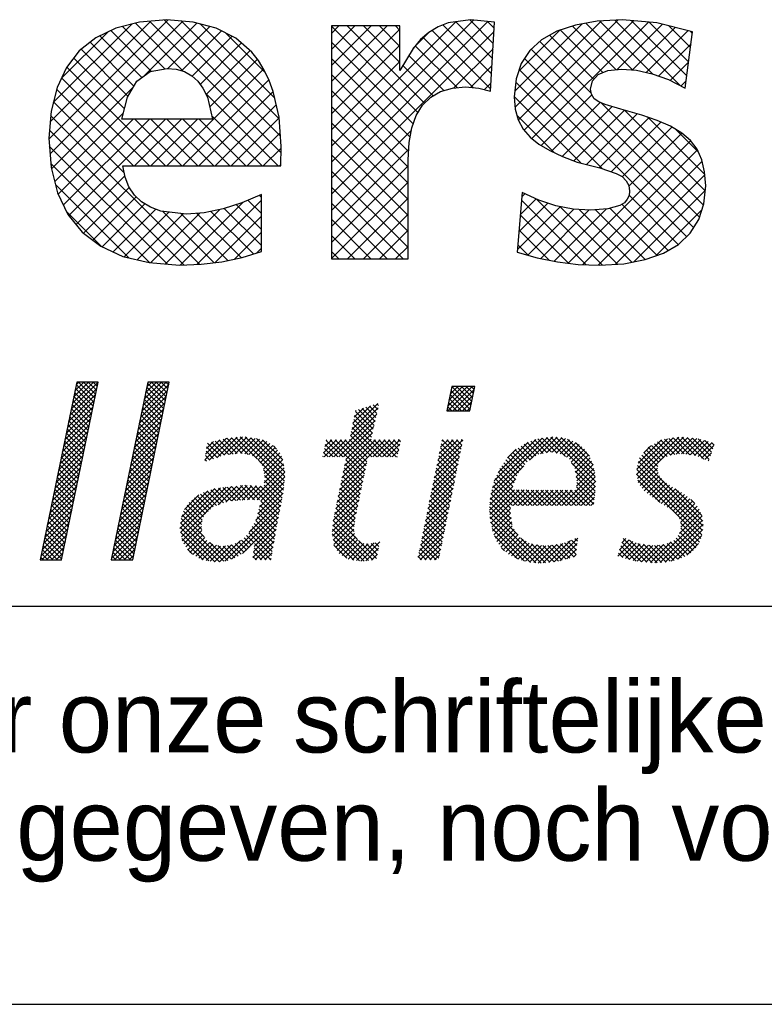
# Model space of a CAD drawing. Extents: x -940 to 22840, y -452 to 16368.
# Tile 30 of 50: x 20100 to 20474, y -452 to 42. Entities that reach past the tile are written whole.
import ezdxf

# ---------------------------------------------------------------- set-up
doc = ezdxf.new("R2010")
doc.units = 0
doc.header["$LTSCALE"] = 20
doc.layers.get('0').update_dxf_attribs({"linetype": 'CONTINUOUS'})
for name, color, linetype in [('00KAD025', 2, 'CONTINUOUS'), ('00KAD070', 5, 'CONTINUOUS'), ('7', 7, 'CONTINUOUS'), ('BL$2----', 7, 'CONTINUOUS'), ('BL$4----', 7, 'CONTINUOUS')]:
    doc.layers.add(name, color=color, linetype=linetype)
doc.styles.add('BURO-018', font='BUROFONT.shx', dxfattribs={"height": 36})
doc.styles.add('BURO-025', font='BUROFONT.shx', dxfattribs={"height": 50})
doc.styles.add('BURO-035', font='BUROFONT.shx', dxfattribs={"height": 70})
doc.styles.add('BURO-050', font='BUROFONT.shx', dxfattribs={"height": 100})

# ---------------------------------------------------------------- blocks, each defined once
blk = doc.blocks.new('A0-HOR')
at = {"layer": '00KAD025', "linetype": 'CONTINUOUS'}
blk.add_line((0, 0), (1189, 0), dxfattribs=at)
at = {"layer": '00KAD070', "linetype": 'CONTINUOUS'}
blk.add_line((10, 10), (1179, 10), dxfattribs=at)
blk = doc.blocks.new('*X1')
at = {"color": 0}
for p, q in [((36.668, -45.95), (39.162, -43.457)), ((36.784, -45.385), (39.278, -42.892)), ((36.9, -44.82), (38.854, -42.866)), ((37.016, -44.255), (38.405, -42.866)), ((37.132, -43.691), (37.956, -42.866)), ((38.823, -45.109), (37.178, -43.464)), ((37.248, -43.126), (37.507, -42.866)), ((38.899, -44.736), (37.255, -43.092)), ((38.976, -44.364), (37.478, -42.866)), ((39.052, -43.991), (37.927, -42.866)), ((39.129, -43.619), (38.376, -42.866)), ((39.205, -43.246), (38.825, -42.866)), ((39.281, -42.874), (39.274, -42.866)), ((43.21, -46.143), (45.704, -43.649)), ((43.326, -45.578), (45.82, -43.084)), ((43.442, -45.013), (45.59, -42.866)), ((43.558, -44.448), (45.141, -42.866)), ((43.674, -43.883), (44.691, -42.866)), ((45.354, -45.354), (43.71, -43.71)), ((45.431, -44.982), (43.786, -43.337)), ((43.79, -43.318), (44.242, -42.866)), ((45.507, -44.609), (43.863, -42.965)), ((45.584, -44.237), (44.213, -42.866)), ((45.66, -43.864), (44.662, -42.866)), ((45.737, -43.492), (45.111, -42.866)), ((45.813, -43.119), (45.56, -42.866)), ((71.641, -45.102), (73.47, -43.273)), ((71.658, -45.534), (73.919, -43.273)), ((71.755, -44.539), (73.021, -43.273)), ((71.869, -43.976), (72.572, -43.273)), ((73.711, -45.424), (71.935, -43.647)), ((71.983, -43.414), (72.123, -43.273)), ((73.787, -45.05), (72.011, -43.274)), ((72.107, -45.534), (74.09, -43.552)), ((73.862, -44.676), (72.459, -43.273)), ((73.938, -44.303), (72.908, -43.273)), ((74.013, -43.929), (73.357, -43.273)), ((74.089, -43.556), (73.806, -43.273)), ((36.436, -47.08), (38.93, -44.586)), ((36.552, -46.515), (39.046, -44.021)), ((38.593, -46.227), (36.949, -44.582)), ((38.67, -45.854), (37.025, -44.21)), ((38.746, -45.481), (37.102, -43.837)), ((43.094, -46.708), (45.588, -44.214)), ((45.201, -46.099), (43.557, -44.455)), ((45.278, -45.727), (43.633, -44.082)), ((72.924, -45.534), (71.784, -44.395)), ((73.373, -45.534), (71.86, -44.021)), ((72.556, -45.534), (73.976, -44.114)), ((36.32, -47.645), (38.814, -45.151)), ((38.44, -46.972), (36.796, -45.327)), ((38.517, -46.599), (36.872, -44.955)), ((42.862, -47.838), (45.356, -45.344)), ((42.978, -47.273), (45.472, -44.779)), ((45.048, -46.844), (43.404, -45.2)), ((45.125, -46.472), (43.48, -44.827)), ((62.639, -47.819), (65.2, -45.257)), ((62.756, -47.252), (65.167, -44.841)), ((62.874, -46.685), (64.501, -45.058)), ((62.991, -46.119), (63.835, -45.275)), ((63.109, -45.552), (63.169, -45.493)), ((64.838, -46.877), (63.383, -45.423)), ((64.92, -46.51), (63.722, -45.312)), ((65.002, -46.143), (64.06, -45.202)), ((65.084, -45.776), (64.399, -45.092)), ((65.166, -45.409), (64.738, -44.981)), ((65.248, -45.042), (65.076, -44.871)), ((71.577, -45.534), (71.558, -45.515)), ((72.026, -45.534), (71.633, -45.142)), ((72.475, -45.534), (71.709, -44.768)), ((73.005, -45.534), (73.862, -44.677)), ((73.454, -45.534), (73.748, -45.24)), ((36.088, -48.775), (38.582, -46.281)), ((36.204, -48.21), (38.698, -45.716)), ((38.211, -48.089), (36.567, -46.445)), ((38.288, -47.717), (36.643, -46.072)), ((38.364, -47.344), (36.719, -45.7)), ((42.746, -48.403), (45.24, -45.909)), ((44.819, -47.962), (43.174, -46.318)), ((44.895, -47.589), (43.251, -45.945)), ((44.972, -47.217), (43.327, -45.572)), ((61.103, -49.803), (65.071, -45.836)), ((61.552, -49.803), (64.941, -46.414)), ((64.591, -47.978), (62.947, -46.333)), ((64.673, -47.611), (63.024, -45.962)), ((64.755, -47.244), (63.101, -45.59)), ((35.972, -49.34), (38.466, -46.846)), ((38.058, -48.835), (36.414, -47.19)), ((38.135, -48.462), (36.49, -46.817)), ((42.514, -49.533), (45.008, -47.039)), ((42.63, -48.968), (45.124, -46.474)), ((44.666, -48.707), (43.022, -47.063)), ((44.742, -48.335), (43.098, -46.69)), ((62.001, -49.803), (64.812, -46.993)), ((65.518, -49.803), (62.793, -47.077)), ((65.967, -49.803), (62.87, -46.705)), ((35.741, -50.47), (38.234, -47.976)), ((35.857, -49.905), (38.35, -47.411)), ((37.905, -49.58), (36.261, -47.935)), ((37.982, -49.207), (36.337, -47.563)), ((42.282, -50.663), (44.776, -48.169)), ((42.398, -50.098), (44.892, -47.604)), ((44.437, -49.825), (42.792, -48.18)), ((44.513, -49.452), (42.869, -47.808)), ((44.59, -49.08), (42.945, -47.435)), ((49.168, -50.064), (51.158, -48.074)), ((49.237, -49.546), (50.555, -48.228)), ((49.569, -50.112), (51.655, -48.026)), ((50.257, -49.873), (52.152, -47.978)), ((51.773, -49.528), (50.49, -48.245)), ((52.166, -49.472), (50.847, -48.153)), ((50.933, -49.646), (52.648, -47.93)), ((52.632, -49.489), (51.212, -48.069)), ((51.456, -49.572), (53.055, -47.973)), ((53.159, -49.567), (51.622, -48.029)), ((51.978, -49.499), (53.445, -48.032)), ((54.036, -49.995), (52.031, -47.99)), ((56.526, -52.036), (52.441, -47.95)), ((52.462, -49.464), (53.835, -48.091)), ((52.853, -49.522), (54.225, -48.15)), ((56.563, -51.624), (52.887, -47.947)), ((53.245, -49.579), (54.574, -48.25)), ((56.556, -51.168), (53.416, -48.028)), ((56.462, -50.625), (53.945, -48.108)), ((56.368, -50.082), (54.508, -48.222)), ((60.15, -49.409), (61.357, -48.202)), ((60.205, -49.803), (61.806, -48.202)), ((60.267, -48.843), (60.908, -48.202)), ((60.383, -48.278), (60.459, -48.202)), ((61.926, -49.803), (60.386, -48.263)), ((60.654, -49.803), (62.255, -48.202)), ((63.934, -51.362), (60.774, -48.202)), ((64.012, -50.99), (61.223, -48.202)), ((64.09, -50.619), (61.672, -48.202)), ((61.737, -52.312), (65.847, -48.202)), ((61.853, -51.747), (65.398, -48.202)), ((61.97, -51.181), (64.949, -48.202)), ((62.087, -50.616), (64.553, -48.149)), ((64.168, -50.248), (62.121, -48.202)), ((62.203, -50.05), (64.682, -47.571)), ((64.245, -49.877), (62.561, -48.193)), ((64.62, -49.803), (62.638, -47.821)), ((65.069, -49.803), (62.715, -47.449)), ((64.695, -49.803), (66.296, -48.202)), ((66.416, -49.803), (64.815, -48.202)), ((65.144, -49.803), (66.745, -48.202)), ((66.865, -49.803), (65.264, -48.202)), ((65.593, -49.803), (67.194, -48.202)), ((67.037, -49.526), (65.713, -48.202)), ((67.114, -49.154), (66.163, -48.202)), ((67.191, -48.782), (66.612, -48.202)), ((67.268, -48.41), (67.061, -48.202)), ((70.628, -50.605), (73.031, -48.202)), ((70.744, -50.04), (72.582, -48.202)), ((70.86, -49.475), (72.133, -48.202)), ((70.977, -48.91), (71.684, -48.202)), ((71.093, -48.345), (71.235, -48.202)), ((72.724, -49.824), (71.119, -48.219)), ((72.799, -49.451), (71.551, -48.202)), ((72.875, -49.077), (72, -48.202)), ((72.951, -48.704), (72.449, -48.202)), ((73.027, -48.331), (72.898, -48.202)), ((75.623, -53.244), (80.869, -47.997)), ((75.773, -52.645), (80.371, -48.047)), ((75.953, -52.015), (79.784, -48.185)), ((79.206, -50.11), (81.367, -47.948)), ((80.839, -49.408), (79.66, -48.229)), ((81.24, -49.36), (79.991, -48.111)), ((80.239, -49.525), (81.782, -47.983)), ((81.781, -49.452), (80.376, -48.047)), ((82.537, -49.759), (80.784, -48.006)), ((80.797, -49.417), (82.196, -48.017)), ((85.336, -52.109), (81.192, -47.965)), ((81.294, -49.369), (82.557, -48.105)), ((85.299, -51.623), (81.648, -47.972)), ((81.677, -49.435), (82.905, -48.207)), ((85.228, -51.103), (82.137, -48.012)), ((85.09, -50.516), (82.729, -48.155)), ((89.124, -51.417), (92.498, -48.043)), ((89.148, -50.944), (91.979, -48.113)), ((89.197, -51.793), (93.017, -47.973)), ((89.271, -50.372), (91.423, -48.22)), ((89.278, -52.161), (93.465, -47.974)), ((92.672, -49.567), (91.36, -48.255)), ((93.08, -49.526), (91.704, -48.15)), ((93.526, -49.523), (92.1, -48.096)), ((92.255, -49.633), (93.874, -48.014)), ((94.052, -49.6), (92.495, -48.043)), ((92.781, -49.556), (94.283, -48.055)), ((94.578, -49.677), (92.891, -47.99)), ((93.281, -49.506), (94.691, -48.095)), ((95.348, -49.998), (93.309, -47.958)), ((93.689, -49.547), (95.053, -48.182)), ((95.843, -50.043), (93.807, -48.008)), ((94.08, -49.604), (95.407, -48.277)), ((95.956, -49.708), (94.305, -48.057)), ((96.07, -49.372), (94.815, -48.118)), ((35.509, -51.6), (38.002, -49.106)), ((35.625, -51.035), (38.118, -48.541)), ((37.676, -50.697), (36.031, -49.053)), ((37.752, -50.325), (36.108, -48.68)), ((37.829, -49.952), (36.184, -48.308)), ((42.166, -51.228), (44.66, -48.734)), ((44.284, -50.57), (42.639, -48.925)), ((44.36, -50.197), (42.716, -48.553)), ((49.305, -49.029), (49.95, -48.384)), ((50.305, -49.856), (49.325, -48.876)), ((50.638, -49.74), (49.419, -48.521)), ((50.985, -49.638), (49.776, -48.429)), ((51.379, -49.583), (50.133, -48.337)), ((53.564, -49.708), (54.89, -48.383)), ((53.844, -49.878), (55.181, -48.541)), ((54.113, -50.058), (55.443, -48.728)), ((54.289, -50.331), (55.684, -48.936)), ((54.465, -50.604), (55.897, -49.172)), ((55.803, -49.068), (55.513, -48.778)), ((61.028, -49.803), (60.233, -49.008)), ((61.477, -49.803), (60.31, -48.635)), ((66.042, -49.803), (67.224, -48.621)), ((66.491, -49.803), (67.107, -49.187)), ((70.512, -51.17), (72.944, -48.738)), ((72.572, -50.57), (70.965, -48.964)), ((72.648, -50.197), (71.042, -48.591)), ((76.295, -51.225), (79.087, -48.432)), ((77.185, -49.886), (77.99, -49.081)), ((78.992, -50.256), (77.893, -49.157)), ((79.259, -50.073), (78.16, -48.974)), ((79.526, -49.891), (78.437, -48.802)), ((79.793, -49.709), (78.713, -48.629)), ((80.088, -49.555), (78.997, -48.464)), ((80.464, -49.482), (79.329, -48.347)), ((82.061, -49.5), (83.229, -48.332)), ((82.369, -49.641), (83.532, -48.478)), ((82.633, -49.826), (83.816, -48.642)), ((82.897, -50.011), (84.051, -48.856)), ((83.08, -50.277), (84.286, -49.07)), ((84.757, -49.734), (83.472, -48.449)), ((89.788, -49.406), (90.429, -48.765)), ((91.184, -50.324), (90.001, -49.141)), ((91.408, -50.099), (90.202, -48.892)), ((91.635, -49.876), (90.49, -48.732)), ((91.957, -49.75), (90.78, -48.573)), ((92.28, -49.623), (91.07, -48.414)), ((94.472, -49.661), (95.76, -48.373)), ((94.809, -49.773), (96.114, -48.468)), ((95.126, -49.905), (96.28, -48.751)), ((96.183, -49.037), (95.43, -48.284)), ((96.297, -48.702), (96.045, -48.45)), ((35.393, -52.165), (37.887, -49.671)), ((37.523, -51.442), (35.879, -49.798)), ((37.599, -51.07), (35.955, -49.425)), ((41.935, -52.358), (44.428, -49.864)), ((42.051, -51.793), (44.544, -49.299)), ((44.054, -51.687), (42.41, -50.043)), ((44.131, -51.315), (42.486, -49.67)), ((44.207, -50.942), (42.563, -49.298)), ((49.305, -50.203), (49.168, -50.066)), ((49.639, -50.088), (49.22, -49.669)), ((49.972, -49.972), (49.273, -49.273)), ((56.488, -52.447), (54.14, -50.099)), ((54.584, -50.934), (56.089, -49.429)), ((54.642, -51.325), (56.247, -49.72)), ((54.7, -51.716), (56.363, -50.053)), ((60.13, -49.803), (60.079, -49.752)), ((60.579, -49.803), (60.156, -49.38)), ((63.856, -51.733), (62.198, -50.075)), ((66.94, -49.803), (66.99, -49.753)), ((70.28, -52.301), (72.715, -49.865)), ((70.396, -51.736), (72.83, -49.302)), ((72.344, -51.69), (70.736, -50.081)), ((72.42, -51.317), (70.812, -49.709)), ((72.496, -50.943), (70.889, -49.336)), ((78.201, -51.26), (77.019, -50.078)), ((78.396, -51.006), (77.23, -49.84)), ((78.591, -50.752), (77.451, -49.612)), ((78.786, -50.498), (77.672, -49.384)), ((83.235, -50.571), (84.478, -49.328)), ((83.391, -50.864), (84.664, -49.591)), ((83.468, -51.236), (84.823, -49.881)), ((95.247, -55.734), (89.4, -49.887)), ((91.068, -51.106), (89.601, -49.639)), ((91.089, -50.678), (89.801, -49.39)), ((95.443, -50.037), (96.05, -49.43)), ((35.161, -53.295), (37.655, -50.801)), ((35.277, -52.73), (37.771, -50.236)), ((37.294, -52.56), (35.649, -50.916)), ((37.37, -52.188), (35.726, -50.543)), ((37.447, -51.815), (35.802, -50.17)), ((41.703, -53.488), (44.197, -50.994)), ((41.819, -52.923), (44.312, -50.429)), ((43.901, -52.433), (42.257, -50.788)), ((43.978, -52.06), (42.333, -50.416)), ((53.565, -53.749), (56.496, -50.819)), ((56.451, -52.859), (54.594, -51.002)), ((54.663, -52.202), (56.429, -50.436)), ((61.504, -53.443), (64.026, -50.921)), ((61.62, -52.878), (64.146, -50.353)), ((63.7, -52.475), (62.045, -50.819)), ((63.778, -52.104), (62.121, -50.447)), ((70.048, -53.431), (72.486, -50.992)), ((70.164, -52.866), (72.601, -50.429)), ((72.193, -52.436), (70.583, -50.826)), ((72.269, -52.063), (70.659, -50.454)), ((75.563, -53.752), (78.68, -50.636)), ((77.797, -52.203), (76.477, -50.883)), ((77.921, -51.878), (76.657, -50.615)), ((78.044, -51.552), (76.838, -50.347)), ((85.328, -52.55), (83.107, -50.33)), ((83.526, -51.627), (84.962, -50.191)), ((83.561, -52.49), (85.175, -50.876)), ((83.584, -52.018), (85.089, -50.512)), ((95.166, -57), (89.141, -50.975)), ((95.233, -56.618), (89.221, -50.605)), ((95.272, -56.208), (89.3, -50.236)), ((89.456, -52.432), (91.05, -50.838)), ((95.76, -50.169), (95.821, -50.109)), ((35.045, -53.86), (37.539, -51.366)), ((37.141, -53.305), (35.496, -51.661)), ((37.217, -52.933), (35.573, -51.288)), ((41.587, -54.053), (44.081, -51.559)), ((43.672, -53.55), (42.027, -51.906)), ((43.748, -53.178), (42.104, -51.533)), ((43.825, -52.805), (42.18, -51.161)), ((54.004, -53.759), (56.562, -51.201)), ((54.355, -53.857), (56.561, -51.651)), ((56.392, -53.249), (54.673, -51.529)), ((61.387, -54.009), (63.907, -51.489)), ((63.544, -53.217), (61.891, -51.564)), ((63.622, -52.846), (61.968, -51.192)), ((69.931, -53.996), (72.372, -51.556)), ((72.041, -53.183), (70.43, -51.571)), ((72.117, -52.809), (70.506, -51.199)), ((75.525, -54.239), (77.941, -51.823)), ((78.548, -54.301), (76.046, -51.8)), ((78.997, -54.301), (76.182, -51.486)), ((77.674, -52.529), (76.317, -51.173)), ((82.199, -54.301), (85.26, -51.24)), ((82.648, -54.301), (85.301, -51.648)), ((85.286, -52.957), (83.451, -51.122)), ((85.244, -53.364), (83.529, -51.649)), ((95.066, -57.349), (89.122, -51.405)), ((89.634, -52.703), (91.113, -51.224)), ((89.838, -52.948), (91.235, -51.551)), ((90.091, -53.144), (91.44, -51.795)), ((34.813, -54.989), (37.307, -52.496)), ((34.929, -54.424), (37.423, -51.931)), ((36.911, -54.423), (35.267, -52.778)), ((36.988, -54.05), (35.343, -52.406)), ((37.064, -53.678), (35.42, -52.033)), ((41.355, -55.183), (43.849, -52.689)), ((41.471, -54.618), (43.965, -52.124)), ((43.519, -54.295), (41.874, -52.651)), ((43.595, -53.923), (41.951, -52.278)), ((46.858, -56.415), (50.62, -52.653)), ((46.912, -55.912), (50.095, -52.729)), ((46.924, -56.798), (51.123, -52.599)), ((46.995, -57.176), (51.627, -52.544)), ((51.233, -53.927), (50.05, -52.744)), ((50.399, -54.221), (52.13, -52.49)), ((51.626, -53.871), (50.429, -52.674)), ((52.042, -53.838), (50.834, -52.63)), ((51.092, -53.977), (52.634, -52.435)), ((52.458, -53.805), (51.239, -52.586)), ((52.874, -53.772), (51.644, -52.542)), ((51.649, -53.869), (53.081, -52.437)), ((53.294, -53.743), (52.049, -52.498)), ((52.137, -53.83), (53.507, -52.46)), ((53.753, -53.753), (52.455, -52.455)), ((52.624, -53.792), (53.932, -52.484)), ((54.212, -53.763), (52.874, -52.425)), ((53.111, -53.754), (54.358, -52.507)), ((56.025, -55.127), (53.35, -52.452)), ((56.098, -54.751), (53.825, -52.478)), ((54.061, -55.049), (56.471, -52.639)), ((54.208, -54.453), (56.516, -52.145)), ((56.172, -54.376), (54.3, -52.504)), ((56.245, -54), (54.643, -52.398)), ((56.319, -53.625), (54.684, -51.99)), ((61.154, -55.14), (63.669, -52.626)), ((61.271, -54.575), (63.788, -52.057)), ((63.311, -54.33), (61.661, -52.681)), ((63.389, -53.959), (61.738, -52.308)), ((63.467, -53.588), (61.814, -51.936)), ((69.699, -55.126), (72.143, -52.683)), ((69.815, -54.561), (72.257, -52.119)), ((71.814, -54.302), (70.2, -52.689)), ((71.89, -53.929), (70.277, -52.316)), ((71.965, -53.556), (70.353, -51.944)), ((75.498, -54.715), (77.667, -52.547)), ((77.438, -54.539), (75.727, -52.828)), ((77.65, -54.301), (75.817, -52.468)), ((78.099, -54.301), (75.911, -52.113)), ((83.097, -54.301), (85.333, -52.065)), ((83.546, -54.301), (85.332, -52.515)), ((85.161, -54.179), (83.553, -52.571)), ((85.202, -53.772), (83.593, -52.162)), ((91.298, -54.03), (89.23, -51.962)), ((90.344, -53.34), (91.654, -52.03)), ((90.599, -53.534), (91.9, -52.233)), ((90.862, -53.72), (92.175, -52.407)), ((91.125, -53.907), (92.45, -52.581)), ((91.387, -54.093), (92.725, -52.755)), ((95.169, -55.207), (92.705, -52.743)), ((34.581, -56.119), (37.075, -53.626)), ((34.697, -55.554), (37.191, -53.061)), ((36.758, -55.168), (35.114, -53.523)), ((36.835, -54.795), (35.19, -53.151)), ((41.239, -55.748), (43.733, -53.254)), ((43.366, -55.04), (41.722, -53.396)), ((43.442, -54.668), (41.798, -53.023)), ((46.999, -55.375), (49.43, -52.945)), ((47.273, -54.653), (48.607, -53.319)), ((49.457, -54.845), (48.193, -53.581)), ((49.689, -54.628), (48.457, -53.396)), ((49.92, -54.41), (48.753, -53.243)), ((50.237, -54.278), (49.05, -53.091)), ((50.569, -54.161), (49.372, -52.964)), ((50.901, -54.044), (49.711, -52.854)), ((53.263, -56.745), (56.303, -53.705)), ((53.896, -55.663), (56.412, -53.147)), ((61.05, -55.693), (63.549, -53.194)), ((63.155, -55.073), (61.508, -53.425)), ((63.233, -54.702), (61.584, -53.053)), ((69.583, -55.692), (72.028, -53.246)), ((71.662, -55.049), (70.047, -53.434)), ((71.738, -54.675), (70.124, -53.061)), ((75.535, -55.128), (77.81, -52.853)), ((75.571, -55.541), (78.257, -52.855)), ((77.522, -55.52), (75.577, -53.576)), ((75.625, -55.935), (78.704, -52.857)), ((77.444, -54.993), (75.637, -53.187)), ((77.709, -54.301), (79.151, -52.859)), ((79.446, -54.301), (77.999, -52.854)), ((78.158, -54.301), (79.598, -52.861)), ((79.895, -54.301), (78.45, -52.856)), ((78.607, -54.301), (80.045, -52.863)), ((80.344, -54.301), (78.901, -52.858)), ((79.056, -54.301), (80.492, -52.865)), ((80.793, -54.301), (79.352, -52.86)), ((79.505, -54.301), (80.939, -52.867)), ((81.242, -54.301), (79.803, -52.862)), ((79.954, -54.301), (81.386, -52.869)), ((81.691, -54.301), (80.254, -52.864)), ((80.403, -54.301), (81.833, -52.871)), ((82.14, -54.301), (80.705, -52.866)), ((80.852, -54.301), (82.28, -52.873)), ((82.589, -54.301), (81.156, -52.868)), ((81.301, -54.301), (82.727, -52.875)), ((83.038, -54.301), (81.606, -52.87)), ((81.75, -54.301), (83.174, -52.876)), ((83.487, -54.301), (82.057, -52.872)), ((83.936, -54.301), (82.508, -52.874)), ((84.385, -54.301), (82.959, -52.876)), ((84.834, -54.301), (83.41, -52.878)), ((83.995, -54.301), (85.28, -53.016)), ((84.444, -54.301), (85.229, -53.516)), ((91.661, -54.268), (93, -52.93)), ((91.944, -54.434), (93.274, -53.104)), ((92.227, -54.6), (93.549, -53.278)), ((92.471, -54.806), (93.804, -53.472)), ((92.712, -55.013), (94.058, -53.667)), ((94.494, -54.083), (94.145, -53.734)), ((34.465, -56.684), (36.959, -54.191)), ((36.529, -56.286), (34.885, -54.641)), ((36.606, -55.913), (34.961, -54.269)), ((36.682, -55.541), (35.038, -53.896)), ((41.007, -56.878), (43.501, -54.384)), ((41.123, -56.313), (43.617, -53.819)), ((43.137, -56.158), (41.492, -54.513)), ((43.213, -55.785), (41.569, -54.141)), ((43.289, -55.413), (41.645, -53.768)), ((48.867, -56.051), (47.351, -54.535)), ((48.921, -55.656), (47.531, -54.266)), ((49.049, -55.335), (47.716, -54.002)), ((49.226, -55.063), (47.955, -53.792)), ((51.024, -59.433), (56.194, -54.263)), ((55.805, -56.254), (54.168, -54.617)), ((55.878, -55.878), (54.256, -54.256)), ((55.951, -55.502), (54.345, -53.896)), ((60.948, -56.693), (63.311, -54.331)), ((60.999, -56.193), (63.43, -53.762)), ((62.976, -56.241), (61.277, -54.542)), ((63.029, -55.845), (61.354, -54.17)), ((63.082, -55.449), (61.431, -53.798)), ((69.351, -56.822), (71.799, -54.373)), ((69.467, -56.257), (71.914, -53.81)), ((71.435, -56.168), (69.817, -54.551)), ((71.511, -55.795), (69.894, -54.178)), ((71.586, -55.422), (69.97, -53.806)), ((78.147, -57.043), (75.512, -54.409)), ((77.6, -56.047), (75.545, -53.992)), ((75.71, -56.3), (77.437, -54.573)), ((84.893, -54.301), (85.177, -54.017)), ((92.911, -55.263), (94.312, -53.862)), ((93.096, -55.527), (94.515, -54.108)), ((93.194, -55.878), (94.716, -54.357)), ((93.221, -56.3), (94.898, -54.623)), ((34.233, -57.814), (36.727, -55.32)), ((34.349, -57.249), (36.843, -54.755)), ((36.376, -57.031), (34.732, -55.386)), ((36.453, -56.658), (34.808, -55.014)), ((40.775, -58.008), (43.269, -55.514)), ((40.891, -57.443), (43.385, -54.949)), ((42.984, -56.903), (41.339, -55.259)), ((43.06, -56.53), (41.416, -54.886)), ((50.916, -59.447), (46.959, -55.49)), ((49.106, -57.188), (47.076, -55.159)), ((48.879, -56.512), (47.194, -54.827)), ((51.664, -59.242), (56.085, -54.822)), ((52.633, -58.723), (55.975, -55.38)), ((55.669, -57.016), (53.99, -55.337)), ((55.735, -56.633), (54.079, -54.977)), ((60.975, -57.115), (63.191, -54.899)), ((61.036, -57.503), (63.081, -55.458)), ((63.288, -57.451), (61.124, -55.287)), ((62.972, -56.686), (61.201, -54.914)), ((69.119, -57.952), (71.57, -55.5)), ((69.235, -57.387), (71.685, -54.937)), ((71.283, -56.915), (69.664, -55.296)), ((71.359, -56.541), (69.741, -54.923)), ((80.284, -59.63), (75.511, -54.856)), ((79.804, -59.598), (75.554, -55.349)), ((75.794, -56.665), (77.447, -55.012)), ((75.915, -56.993), (77.504, -55.403)), ((90.814, -59.606), (95.183, -55.236)), ((93.09, -56.88), (95.041, -54.93)), ((34.002, -58.944), (36.495, -56.45)), ((34.118, -58.379), (36.611, -55.885)), ((36.223, -57.776), (34.579, -56.131)), ((36.3, -57.403), (34.655, -55.759)), ((40.659, -58.573), (43.153, -56.079)), ((42.754, -58.021), (41.11, -56.376)), ((42.831, -57.648), (41.186, -56.004)), ((42.907, -57.276), (41.263, -55.631)), ((50.085, -59.514), (46.871, -56.3)), ((50.516, -59.497), (46.914, -55.894)), ((47.065, -57.555), (48.909, -55.711)), ((47.219, -57.85), (48.845, -56.224)), ((55.469, -58.163), (53.554, -56.248)), ((55.536, -57.781), (53.72, -55.965)), ((53.73, -58.074), (55.866, -55.938)), ((55.602, -57.398), (53.885, -55.681)), ((63.92, -59.43), (60.97, -56.48)), ((64.316, -59.376), (61.012, -56.072)), ((64.711, -59.323), (61.053, -55.665)), ((61.097, -57.892), (63.011, -55.977)), ((69.002, -58.517), (71.456, -56.064)), ((71.056, -58.034), (69.435, -56.413)), ((71.131, -57.661), (69.511, -56.041)), ((71.207, -57.288), (69.588, -55.668)), ((79.309, -59.552), (75.605, -55.849)), ((78.738, -59.43), (75.74, -56.433)), ((76.055, -57.302), (77.562, -55.795)), ((76.196, -57.61), (77.62, -56.186)), ((76.38, -57.875), (77.782, -56.473)), ((91.297, -59.571), (95.234, -55.634)), ((91.78, -59.537), (95.284, -56.033)), ((94.773, -57.954), (93.203, -56.383)), ((94.939, -57.671), (93.207, -55.939)), ((34.063, -59.332), (36.379, -57.015)), ((35.994, -58.894), (34.349, -57.249)), ((36.07, -58.521), (34.426, -56.877)), ((36.147, -58.148), (34.502, -56.504)), ((40.543, -59.138), (43.037, -56.644)), ((40.798, -59.332), (42.921, -57.209)), ((42.601, -58.766), (40.957, -57.121)), ((42.678, -58.393), (41.033, -56.749)), ((49.546, -59.424), (46.925, -56.803)), ((49.007, -59.334), (47.028, -57.355)), ((47.403, -58.115), (48.898, -56.62)), ((47.586, -58.381), (48.968, -56.999)), ((47.77, -58.646), (49.157, -57.259)), ((53.469, -57.959), (52.796, -57.287)), ((53.683, -57.724), (53.027, -57.068)), ((55.336, -58.928), (53.222, -56.814)), ((55.403, -58.546), (53.388, -56.531)), ((53.593, -59.109), (55.665, -57.037)), ((53.662, -58.591), (55.759, -56.494)), ((63.465, -59.424), (60.942, -56.901)), ((61.246, -58.191), (62.942, -56.495)), ((61.424, -58.462), (63.007, -56.879)), ((61.602, -58.734), (63.13, -57.206)), ((68.886, -59.082), (71.341, -56.627)), ((69.086, -59.332), (71.227, -57.191)), ((70.904, -58.781), (69.282, -57.158)), ((70.98, -58.407), (69.358, -56.786)), ((78.093, -59.234), (75.968, -57.109)), ((76.567, -58.137), (77.957, -56.747)), ((76.767, -58.386), (78.132, -57.021)), ((77.016, -58.586), (78.335, -57.267)), ((80.689, -59.586), (78.423, -57.32)), ((81.492, -59.498), (83.67, -57.32)), ((83.642, -57.599), (83.415, -57.373)), ((87.741, -57.739), (88.131, -57.349)), ((90.077, -59.544), (87.867, -57.334)), ((92.334, -59.432), (95.242, -56.525)), ((94.143, -58.671), (92.777, -57.305)), ((92.945, -59.27), (95.146, -57.07)), ((94.368, -58.447), (92.98, -57.059)), ((94.593, -58.222), (93.12, -56.75)), ((35.534, -59.332), (34.197, -57.994)), ((35.918, -59.266), (34.273, -57.622)), ((34.512, -59.332), (36.263, -57.58)), ((34.961, -59.332), (36.148, -58.145)), ((41.821, -59.332), (40.727, -58.239)), ((42.27, -59.332), (40.804, -57.866)), ((42.525, -59.138), (40.88, -57.494)), ((41.247, -59.332), (42.805, -57.774)), ((48.048, -58.818), (49.346, -57.519)), ((48.325, -58.989), (49.611, -57.703)), ((48.603, -59.161), (49.887, -57.876)), ((48.896, -59.316), (50.236, -57.976)), ((49.281, -59.38), (50.621, -58.041)), ((51.298, -59.381), (49.637, -57.719)), ((49.666, -59.444), (51.086, -58.024)), ((50.051, -59.508), (51.63, -57.929)), ((51.624, -59.257), (50.365, -57.998)), ((50.511, -59.497), (52.465, -57.543)), ((51.95, -59.134), (50.864, -58.048)), ((52.254, -58.99), (51.27, -58.005)), ((52.518, -58.804), (51.64, -57.926)), ((52.781, -58.618), (51.98, -57.817)), ((53.041, -58.43), (52.276, -57.664)), ((53.255, -58.194), (52.55, -57.489)), ((54.842, -59.332), (53.713, -58.203)), ((55.27, -59.311), (53.765, -57.806)), ((53.819, -59.332), (55.57, -57.581)), ((54.268, -59.332), (55.476, -58.124)), ((62.937, -59.345), (61.025, -57.433)), ((62.318, -59.175), (61.108, -57.965)), ((61.864, -58.921), (63.306, -57.479)), ((62.152, -59.082), (63.567, -57.666)), ((62.44, -59.243), (63.889, -57.793)), ((62.806, -59.325), (64.284, -57.847)), ((63.197, -59.384), (64.822, -57.758)), ((65.041, -59.203), (63.375, -57.538)), ((63.588, -59.442), (65.373, -57.656)), ((64.069, -59.41), (65.25, -58.228)), ((65.12, -58.834), (64.127, -57.841)), ((65.199, -58.464), (64.543, -57.808)), ((65.279, -58.095), (64.92, -57.735)), ((65.358, -57.725), (65.284, -57.651)), ((70.108, -59.332), (69.052, -58.276)), ((70.557, -59.332), (69.129, -57.903)), ((70.828, -59.154), (69.205, -57.531)), ((69.535, -59.332), (71.113, -57.754)), ((76.911, -58.501), (76.616, -58.207)), ((77.264, -58.786), (78.616, -57.435)), ((77.542, -58.958), (78.896, -57.604)), ((77.841, -59.108), (79.177, -57.772)), ((78.14, -59.258), (79.529, -57.869)), ((78.485, -59.362), (79.921, -57.926)), ((78.839, -59.457), (80.313, -57.983)), ((79.203, -59.542), (80.714, -58.031)), ((81.094, -59.541), (79.404, -57.851)), ((79.613, -59.58), (81.232, -57.962)), ((81.499, -59.497), (79.929, -57.927)), ((80.024, -59.619), (81.75, -57.893)), ((81.896, -59.445), (80.454, -58.004)), ((80.484, -59.608), (82.294, -57.798)), ((82.247, -59.348), (80.905, -58.005)), ((80.988, -59.553), (83.018, -57.523)), ((82.599, -59.25), (81.301, -57.953)), ((82.951, -59.153), (81.698, -57.9)), ((82.032, -59.407), (83.619, -57.82)), ((83.302, -59.056), (82.094, -57.847)), ((83.516, -58.82), (82.439, -57.743)), ((83.558, -58.413), (82.764, -57.619)), ((83.6, -58.006), (83.09, -57.496)), ((87.393, -58.985), (88.762, -57.616)), ((87.541, -58.389), (88.447, -57.482)), ((89.077, -59.442), (87.655, -58.02)), ((87.743, -59.084), (89.078, -57.749)), ((89.577, -59.493), (87.761, -57.677)), ((88.094, -59.182), (89.438, -57.838)), ((88.444, -59.281), (89.833, -57.893)), ((90.576, -59.594), (88.477, -57.495)), ((88.795, -59.38), (90.227, -57.947)), ((89.171, -59.452), (90.621, -58.002)), ((91.022, -59.591), (89.242, -57.811)), ((89.579, -59.493), (91.11, -57.963)), ((91.441, -59.561), (89.763, -57.883)), ((89.987, -59.535), (91.617, -57.905)), ((91.854, -59.526), (90.284, -57.955)), ((90.394, -59.576), (92.318, -57.652)), ((92.23, -59.452), (90.779, -58.001)), ((92.606, -59.379), (91.181, -57.955)), ((92.946, -59.27), (91.584, -57.908)), ((93.269, -59.144), (91.945, -57.82)), ((93.582, -59.008), (92.255, -57.681)), ((93.863, -58.84), (92.564, -57.541)), ((93.768, -58.896), (94.862, -57.803)), ((34.187, -59.332), (33.967, -59.112)), ((34.636, -59.332), (34.044, -58.739)), ((35.085, -59.332), (34.12, -58.367)), ((35.41, -59.332), (36.032, -58.71)), ((40.922, -59.332), (40.574, -58.984)), ((41.371, -59.332), (40.651, -58.611)), ((41.696, -59.332), (42.689, -58.339)), ((42.145, -59.332), (42.573, -58.904)), ((48.031, -58.807), (47.546, -58.322)), ((53.944, -59.332), (53.608, -58.996)), ((54.393, -59.332), (53.661, -58.6)), ((54.717, -59.332), (55.381, -58.668)), ((55.166, -59.332), (55.287, -59.211)), ((64.588, -59.34), (65.127, -58.8)), ((69.21, -59.332), (68.899, -59.021)), ((69.659, -59.332), (68.976, -58.648)), ((69.984, -59.332), (70.998, -58.318)), ((70.433, -59.332), (70.884, -58.881)), ((82.652, -59.236), (83.567, -58.321)), ((83.273, -59.064), (83.516, -58.821)), ((87.851, -59.114), (87.443, -58.706)), ((88.476, -59.29), (87.549, -58.363)), ((35.859, -59.332), (35.916, -59.275))]:
    blk.add_line(p, q, dxfattribs=at)
blk = doc.blocks.new('KUIJPERSKLEUR')
at = {"color": 170}
for p, q in [((-136.278, 21.731), (-133.278, 24.73)), ((-136.248, 21.357), (-132.907, 24.697)), ((-136.244, 22.169), (-133.714, 24.698)), ((-136.166, 22.65), (-134.192, 24.624)), ((-133.358, 23.499), (-134.424, 24.565)), ((-132.891, 23.436), (-134.101, 24.647)), ((-133.87, 23.33), (-132.553, 24.648)), ((-130.44, 21.39), (-133.746, 24.696)), ((-130.457, 21.811), (-133.374, 24.728)), ((-133.289, 23.507), (-132.234, 24.562)), ((-130.488, 22.246), (-132.942, 24.7)), ((-130.597, 22.76), (-132.461, 24.623)), ((-129.174, 21.156), (-125.606, 24.725)), ((-129.174, 20.752), (-125.241, 24.685)), ((-129.174, 21.56), (-126.053, 24.681)), ((-129.174, 23.177), (-127.775, 24.576)), ((-129.174, 23.581), (-128.179, 24.576)), ((-129.174, 23.985), (-128.583, 24.576)), ((-129.174, 24.389), (-128.987, 24.576)), ((-127.004, 22.399), (-129.174, 24.569)), ((-129.174, 22.772), (-127.452, 24.494)), ((-126.837, 22.636), (-128.777, 24.576)), ((-127.452, 23.655), (-128.372, 24.576)), ((-127.452, 24.06), (-127.968, 24.576)), ((-127.452, 24.464), (-127.564, 24.576)), ((-125.153, 23.377), (-126.377, 24.601)), ((-125.13, 23.758), (-126.053, 24.681)), ((-125.107, 24.139), (-125.699, 24.731)), ((-125.084, 24.52), (-125.25, 24.686)), ((-124.568, 22.934), (-122.875, 24.626)), ((-124.562, 22.536), (-122.397, 24.7)), ((-124.477, 22.216), (-121.967, 24.726)), ((-124.332, 21.957), (-121.581, 24.708)), ((-124.137, 21.748), (-121.211, 24.674)), ((-122.019, 23.476), (-123.116, 24.573)), ((-121.609, 23.47), (-122.782, 24.643)), ((-121.102, 23.367), (-122.433, 24.698)), ((-120.409, 23.078), (-122.052, 24.721)), ((-122.003, 23.477), (-120.86, 24.621)), ((-120.247, 23.32), (-121.64, 24.713)), ((-121.607, 23.47), (-120.536, 24.541)), ((-120.199, 23.677), (-121.195, 24.673)), ((-120.152, 24.033), (-120.7, 24.581)), ((-135.964, 23.256), (-134.796, 24.424)), ((-133.943, 23.277), (-134.995, 24.329)), ((-133.699, 23.436), (-134.722, 24.46)), ((-132.941, 23.451), (-131.94, 24.452)), ((-132.673, 23.315), (-131.672, 24.316)), ((-130.828, 23.395), (-131.829, 24.396)), ((-129.174, 20.348), (-125.089, 24.433)), ((-127.118, 24.02), (-126.732, 24.406)), ((-125.613, 23.029), (-126.872, 24.288)), ((-125.176, 22.996), (-126.643, 24.463)), ((-124.471, 23.435), (-123.437, 24.469)), ((-122.584, 23.232), (-123.694, 24.342)), ((-122.352, 23.405), (-123.421, 24.474)), ((-121.266, 23.407), (-120.212, 24.46)), ((-120.104, 24.389), (-120.162, 24.448)), ((-134.137, 23.067), (-135.239, 24.168)), ((-132.475, 23.109), (-131.439, 24.145)), ((-127.123, 22.114), (-129.174, 24.165)), ((-129.174, 22.368), (-127.452, 24.09)), ((-126.015, 23.027), (-127.068, 24.079)), ((-126.097, 23.02), (-125.115, 24.003)), ((-119.928, 19.769), (-124.154, 23.994)), ((-122.645, 22.889), (-123.942, 24.187)), ((-120.954, 23.315), (-120.138, 24.13)), ((-134.375, 22.496), (-135.652, 23.773)), ((-134.287, 22.813), (-135.466, 23.991)), ((-132.325, 22.855), (-131.224, 23.955)), ((-127.198, 21.785), (-129.174, 23.761)), ((-126.349, 22.956), (-127.229, 23.836)), ((-120.072, 19.508), (-124.323, 23.76)), ((-133.342, 21.059), (-135.827, 23.544)), ((-132.233, 22.542), (-131.036, 23.739)), ((-129.174, 21.964), (-127.452, 23.686)), ((-126.62, 22.823), (-127.378, 23.582)), ((-125.68, 23.034), (-125.141, 23.572)), ((-120.661, 23.204), (-120.201, 23.663)), ((-133.746, 21.059), (-135.958, 23.271)), ((-133.312, 21.059), (-130.878, 23.493)), ((-127.237, 21.419), (-129.174, 23.357)), ((-120.25, 19.283), (-124.454, 23.486)), ((-136.212, 20.988), (-134.144, 23.057)), ((-132.908, 21.059), (-130.746, 23.221)), ((-125.331, 22.979), (-125.167, 23.142)), ((-122.362, 20.99), (-124.54, 23.168)), ((-120.391, 23.069), (-120.264, 23.196)), ((-134.151, 21.059), (-136.08, 22.989)), ((-132.504, 21.059), (-130.635, 22.928)), ((-130.514, 21.059), (-132.341, 22.886)), ((-127.249, 21.028), (-129.174, 22.953)), ((-122.911, 21.135), (-124.582, 22.806)), ((-123.905, 21.576), (-122.632, 22.849)), ((-134.384, 20.889), (-136.162, 22.667)), ((-132.1, 21.059), (-130.561, 22.598)), ((-127.249, 20.624), (-129.174, 22.549)), ((-123.649, 21.428), (-122.421, 22.656)), ((-123.374, 21.299), (-122.121, 22.552)), ((-119.829, 20.073), (-122.405, 22.649)), ((-132.488, 18.589), (-136.23, 22.33)), ((-136.129, 20.667), (-134.4, 22.396)), ((-130.918, 21.059), (-132.18, 22.322)), ((-131.696, 21.059), (-130.489, 22.266)), ((-123.572, 21.392), (-124.512, 22.332)), ((-123.08, 21.188), (-121.809, 22.46)), ((-122.766, 21.099), (-121.494, 22.37)), ((-122.443, 21.017), (-121.188, 22.273)), ((-119.784, 20.432), (-121.812, 22.46)), ((-119.792, 20.845), (-121.237, 22.289)), ((-136.041, 20.351), (-134.154, 22.238)), ((-135.909, 20.079), (-133.75, 22.238)), ((-135.771, 19.812), (-133.346, 22.238)), ((-134.12, 21.059), (-132.941, 22.238)), ((-132.938, 21.059), (-134.117, 22.238)), ((-133.716, 21.059), (-132.537, 22.238)), ((-132.534, 21.059), (-133.713, 22.238)), ((-132.13, 21.059), (-133.309, 22.238)), ((-131.726, 21.059), (-132.905, 22.238)), ((-131.322, 21.059), (-132.501, 22.238)), ((-127.249, 20.219), (-129.174, 22.145)), ((-122.143, 20.913), (-120.894, 22.163)), ((-121.867, 20.785), (-120.619, 22.033)), ((-132.874, 18.57), (-136.262, 21.958)), ((-131.291, 21.059), (-130.463, 21.888)), ((-129.174, 19.944), (-127.169, 21.949)), ((-121.7, 20.548), (-120.368, 21.88)), ((-119.958, 21.415), (-120.511, 21.968)), ((-133.298, 18.591), (-136.264, 21.556)), ((-127.249, 19.815), (-129.174, 21.741)), ((-123.228, 18.616), (-120.15, 21.694)), ((-130.887, 21.059), (-130.439, 21.508)), ((-129.174, 19.54), (-127.233, 21.481)), ((-127.249, 19.411), (-129.174, 21.336)), ((-122.86, 18.58), (-119.979, 21.461)), ((-133.741, 18.629), (-136.228, 21.117)), ((-130.483, 21.059), (-130.444, 21.098)), ((-129.174, 19.135), (-127.249, 21.061)), ((-122.47, 18.565), (-119.859, 21.176)), ((-135.591, 19.589), (-134.368, 20.812)), ((-127.249, 19.007), (-129.174, 20.932)), ((-122.041, 18.59), (-119.792, 20.84)), ((-134.269, 18.753), (-136.111, 20.595)), ((-129.174, 18.731), (-127.249, 20.656)), ((-135.403, 19.372), (-134.257, 20.518)), ((-135.174, 19.198), (-134.084, 20.287)), ((-130.936, 20.269), (-130.989, 20.323)), ((-127.374, 18.728), (-129.174, 20.528)), ((-124.39, 20.283), (-124.312, 20.36)), ((-120.46, 19.088), (-121.695, 20.323)), ((-121.574, 18.653), (-119.783, 20.445)), ((-134.939, 19.028), (-133.862, 20.105)), ((-132.977, 18.565), (-131.391, 20.151)), ((-132.553, 18.586), (-130.936, 20.202)), ((-130.936, 19.461), (-131.566, 20.092)), ((-130.936, 19.865), (-131.273, 20.202)), ((-127.778, 18.728), (-129.174, 20.124)), ((-128.773, 18.728), (-127.249, 20.252)), ((-124.499, 18.961), (-123.425, 20.036)), ((-124.463, 19.402), (-123.738, 20.126)), ((-124.426, 19.842), (-124.034, 20.234)), ((-122.777, 18.577), (-124.397, 20.196)), ((-122.366, 18.569), (-124.029, 20.232)), ((-121.986, 18.594), (-123.429, 20.036)), ((-120.715, 18.939), (-121.876, 20.1)), ((-134.956, 19.036), (-135.826, 19.906)), ((-134.662, 18.901), (-133.589, 19.974)), ((-134.38, 18.779), (-133.258, 19.901)), ((-134.053, 18.701), (-132.897, 19.858)), ((-133.723, 18.627), (-132.478, 19.873)), ((-132.123, 18.627), (-133.416, 19.921)), ((-133.351, 18.595), (-131.979, 19.967)), ((-131.774, 18.683), (-132.956, 19.865)), ((-131.443, 18.756), (-132.554, 19.867)), ((-131.133, 18.85), (-132.201, 19.918)), ((-132.105, 18.629), (-130.936, 19.798)), ((-130.936, 19.057), (-131.873, 19.994)), ((-128.369, 18.728), (-127.249, 19.848)), ((-123.22, 18.615), (-124.428, 19.823)), ((-124.238, 18.818), (-123.085, 19.971)), ((-123.916, 18.736), (-122.704, 19.948)), ((-123.581, 18.667), (-122.272, 19.976)), ((-121.63, 18.642), (-122.952, 19.963)), ((-121.292, 18.708), (-122.54, 19.956)), ((-120.994, 18.814), (-122.176, 19.996)), ((-121.018, 18.806), (-119.867, 19.956)), ((-128.182, 18.728), (-129.174, 19.72)), ((-131.612, 18.719), (-130.936, 19.394)), ((-128.586, 18.728), (-129.174, 19.316)), ((-127.965, 18.728), (-127.249, 19.444)), ((-123.7, 18.691), (-124.459, 19.45)), ((-124.229, 18.815), (-124.49, 19.077)), ((-131.05, 18.876), (-130.936, 18.99)), ((-128.99, 18.728), (-129.174, 18.912)), ((-127.561, 18.728), (-127.249, 19.04))]:
    blk.add_line(p, q, dxfattribs=at)
at = {"layer": '7', "color": 170, "linetype": 'CONTINUOUS'}
for p, q in [((-133.313, 24.733), (-133.994, 24.674)), ((-132.652, 24.674), (-133.313, 24.733)), ((-125.684, 24.733), (-126.241, 24.654)), ((-125.075, 24.668), (-125.684, 24.733)), ((-121.859, 24.733), (-122.495, 24.694)), ((-120.995, 24.654), (-121.859, 24.733)), ((-134.59, 24.523), (-135.094, 24.281)), ((-133.994, 24.674), (-134.59, 24.523)), ((-132.069, 24.517), (-132.652, 24.674)), ((-131.578, 24.268), (-132.069, 24.517)), ((-129.174, 24.576), (-129.174, 18.728)), ((-127.452, 24.576), (-129.174, 24.576)), ((-127.452, 23.456), (-127.452, 24.576)), ((-126.489, 24.556), (-126.725, 24.412)), ((-126.241, 24.654), (-126.489, 24.556)), ((-125.18, 22.939), (-125.075, 24.668)), ((-123.045, 24.596), (-123.51, 24.445)), ((-122.495, 24.694), (-123.045, 24.596)), ((-120.098, 24.432), (-120.995, 24.654)), ((-135.094, 24.281), (-135.513, 23.954)), ((-131.178, 23.915), (-131.578, 24.268)), ((-126.725, 24.412), (-126.935, 24.235)), ((-123.51, 24.445), (-123.896, 24.229)), ((-120.288, 23.017), (-120.098, 24.432)), ((-127.125, 24.013), (-127.452, 23.456)), ((-126.935, 24.235), (-127.125, 24.013)), ((-123.896, 24.229), (-124.191, 23.96)), ((-135.513, 23.954), (-135.834, 23.535)), ((-131.008, 23.705), (-131.178, 23.915)), ((-124.191, 23.96), (-124.407, 23.633)), ((-135.834, 23.535), (-136.07, 23.031)), ((-133.732, 23.43), (-133.306, 23.509)), ((-133.306, 23.509), (-133.077, 23.489)), ((-130.864, 23.469), (-131.008, 23.705)), ((-124.407, 23.633), (-124.531, 23.247)), ((-134.066, 23.188), (-133.732, 23.43)), ((-133.077, 23.489), (-132.868, 23.43)), ((-132.868, 23.43), (-132.684, 23.325)), ((-132.684, 23.325), (-132.534, 23.188)), ((-130.739, 23.207), (-130.864, 23.469)), ((-122.613, 23.201), (-122.469, 23.358)), ((-122.469, 23.358), (-122.226, 23.456)), ((-122.226, 23.456), (-121.886, 23.489)), ((-121.886, 23.489), (-121.506, 23.463)), ((-121.506, 23.463), (-121.113, 23.371)), ((-121.113, 23.371), (-120.707, 23.227)), ((-136.07, 23.031), (-136.221, 22.434)), ((-134.302, 22.788), (-134.066, 23.188)), ((-132.534, 23.188), (-132.403, 23.011)), ((-132.403, 23.011), (-132.292, 22.788)), ((-130.635, 22.926), (-130.739, 23.207)), ((-126.431, 22.932), (-126.136, 23.017)), ((-126.136, 23.017), (-125.802, 23.044)), ((-125.802, 23.044), (-125.474, 23.017)), ((-125.474, 23.017), (-125.18, 22.939)), ((-124.531, 23.247), (-124.584, 22.795)), ((-122.665, 22.985), (-122.613, 23.201)), ((-120.707, 23.227), (-120.288, 23.017)), ((-134.439, 22.238), (-134.302, 22.788)), ((-132.292, 22.788), (-132.16, 22.238)), ((-130.491, 22.284), (-130.635, 22.926)), ((-126.889, 22.585), (-126.679, 22.788)), ((-126.679, 22.788), (-126.431, 22.932)), ((-124.584, 22.795), (-124.557, 22.487)), ((-122.639, 22.86), (-122.665, 22.985)), ((-122.573, 22.749), (-122.639, 22.86)), ((-127.046, 22.33), (-126.889, 22.585)), ((-122.456, 22.67), (-122.573, 22.749)), ((-122.298, 22.605), (-122.456, 22.67)), ((-121.905, 22.487), (-122.298, 22.605)), ((-136.221, 22.434), (-136.279, 21.754)), ((-130.438, 21.544), (-130.491, 22.284)), ((-127.157, 22.015), (-127.046, 22.33)), ((-124.557, 22.487), (-124.479, 22.218)), ((-121.375, 22.336), (-121.905, 22.487)), ((-120.989, 22.205), (-121.375, 22.336)), ((-132.16, 22.238), (-134.439, 22.238)), ((-127.223, 21.649), (-127.157, 22.015)), ((-124.479, 22.218), (-124.355, 21.983)), ((-120.655, 22.055), (-120.989, 22.205)), ((-120.373, 21.884), (-120.655, 22.055)), ((-124.355, 21.983), (-124.184, 21.786)), ((-124.184, 21.786), (-123.962, 21.61)), ((-120.15, 21.695), (-120.373, 21.884)), ((-136.279, 21.754), (-136.221, 21.02)), ((-130.445, 21.059), (-130.438, 21.544)), ((-127.249, 21.216), (-127.223, 21.649)), ((-123.962, 21.61), (-123.687, 21.446)), ((-119.987, 21.479), (-120.15, 21.695)), ((-123.687, 21.446), (-123.366, 21.295)), ((-123.366, 21.295), (-122.999, 21.157)), ((-119.869, 21.216), (-119.987, 21.479)), ((-134.42, 21.059), (-130.445, 21.059)), ((-134.361, 20.778), (-134.42, 21.059)), ((-127.249, 18.728), (-127.249, 21.216)), ((-122.999, 21.157), (-122.429, 21.013)), ((-119.797, 20.909), (-119.869, 21.216)), ((-136.221, 21.02), (-136.057, 20.385)), ((-134.269, 20.536), (-134.361, 20.778)), ((-122.429, 21.013), (-122.017, 20.869)), ((-122.017, 20.869), (-121.873, 20.791)), ((-121.873, 20.791), (-121.768, 20.686)), ((-119.771, 20.562), (-119.797, 20.909)), ((-134.125, 20.326), (-134.269, 20.536)), ((-121.768, 20.686), (-121.703, 20.568)), ((-121.703, 20.568), (-121.683, 20.424)), ((-119.817, 20.11), (-119.771, 20.562)), ((-136.057, 20.385), (-135.795, 19.841)), ((-133.948, 20.156), (-134.125, 20.326)), ((-130.936, 20.346), (-131.427, 20.136)), ((-130.936, 18.911), (-130.936, 20.346)), ((-124.381, 20.392), (-124.505, 18.892)), ((-123.962, 20.202), (-124.381, 20.392)), ((-121.696, 20.313), (-121.742, 20.221)), ((-121.683, 20.424), (-121.696, 20.313)), ((-133.725, 20.025), (-133.948, 20.156)), ((-131.427, 20.136), (-131.899, 19.985)), ((-123.536, 20.058), (-123.962, 20.202)), ((-123.104, 19.972), (-123.536, 20.058)), ((-121.925, 20.07), (-122.233, 19.979)), ((-121.814, 20.136), (-121.925, 20.07)), ((-121.742, 20.221), (-121.814, 20.136)), ((-119.947, 19.71), (-119.817, 20.11)), ((-135.795, 19.841), (-135.435, 19.396)), ((-133.464, 19.926), (-133.725, 20.025)), ((-132.815, 19.848), (-133.464, 19.926)), ((-132.37, 19.881), (-132.815, 19.848)), ((-131.899, 19.985), (-132.37, 19.881)), ((-122.665, 19.946), (-123.104, 19.972)), ((-122.233, 19.979), (-122.665, 19.946)), ((-120.157, 19.37), (-119.947, 19.71)), ((-135.435, 19.396), (-134.97, 19.042)), ((-120.458, 19.088), (-120.157, 19.37)), ((-120.831, 18.872), (-120.458, 19.088)), ((-134.97, 19.042), (-134.413, 18.787)), ((-131.42, 18.761), (-130.936, 18.911)), ((-124.505, 18.892), (-124.008, 18.754)), ((-121.29, 18.708), (-120.831, 18.872)), ((-134.413, 18.787), (-133.752, 18.63)), ((-133.752, 18.63), (-132.992, 18.564)), ((-132.992, 18.564), (-132.448, 18.591)), ((-132.448, 18.591), (-131.925, 18.649)), ((-131.925, 18.649), (-131.42, 18.761)), ((-129.174, 18.728), (-127.249, 18.728)), ((-124.008, 18.754), (-123.497, 18.649)), ((-123.497, 18.649), (-122.973, 18.584)), ((-122.973, 18.584), (-122.442, 18.564)), ((-122.442, 18.564), (-121.827, 18.604)), ((-121.827, 18.604), (-121.29, 18.708))]:
    blk.add_line(p, q, dxfattribs=at)
for points in [[(-135.576, 15.632), (-136.493, 11.162), (-135.955, 11.162), (-135.038, 15.632), (-135.576, 15.632)], [(-133.789, 15.632), (-134.707, 11.162), (-134.169, 11.162), (-133.251, 15.632), (-133.789, 15.632)], [(-125.697, 14.908), (-125.573, 15.522), (-126.152, 15.522), (-126.276, 14.908), (-125.697, 14.908)]]:
    blk.add_lwpolyline(points, dxfattribs=at)
at = {"color": 170, "xscale": 0.2714942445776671, "yscale": 0.271494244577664, "zscale": 0.271494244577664}
blk.add_blockref('*X1', (-145.703, 27.27), dxfattribs=at)
at = {"color": 1, "style": 'BURO-018'}
for s, p in [('Deze tekening blijft eigendom en mag zonder onze schriftelijke toestemming niet', (-185, 6.326)), ('gekopieerd of aan derden ter inzage worden gegeven, noch voor of door derden worden gebruikt', (-185, 3.607))]:
    blk.add_text(s, height=1.8, dxfattribs=at).set_placement(p)
at = {"color": 150, "style": 'BURO-025'}
for tag, p in [('1:...', (-167, 67)), ('TKBLAD', (-137.096, 67)), ('TKDATCREAT', (-81, 67)), ('TKDATA', (-30, 67)), ('TKINIT', (-30, 58)), ('PRPRLEID', (-30, 49)), ('PRGRLEID', (-30, 40))]:
    blk.add_attdef(tag, p, '', height=2.5, dxfattribs=at)
at = {"color": 3, "style": 'BURO-035'}
for tag, p in [('PROMSCHR', (-177, 55)), ('TK1OMSCHR', (-177, 42))]:
    blk.add_attdef(tag, p, '', height=3.5, dxfattribs=at)
at = {"color": 1, "style": 'BURO-025'}
blk.add_attdef('TKFILE', (-4, 40), '', height=2.5, rotation=90, dxfattribs=at)
blk.add_attdef('PRNAAM', (-30, 31.5), '', height=2.5, dxfattribs=at)
at = {"color": 4, "style": 'BURO-050'}
blk.add_attdef('TKTEKNR', (-48, 19), '', height=5, dxfattribs=at)

msp = doc.modelspace()

# ---------------------------------------------------------------- block references
at = {"layer": 'BL$2----', "color": 8, "xscale": 20, "yscale": 20, "zscale": 20}
msp.add_blockref('A0-HOR', (-939.56, -452.24), dxfattribs=at)
at = {"layer": 'BL$4----', "xscale": 20, "yscale": 20, "zscale": 20}
msp.add_blockref('KUIJPERSKLEUR', (22840.44, -452.24), dxfattribs=at)

doc.saveas('drawing.dxf')
